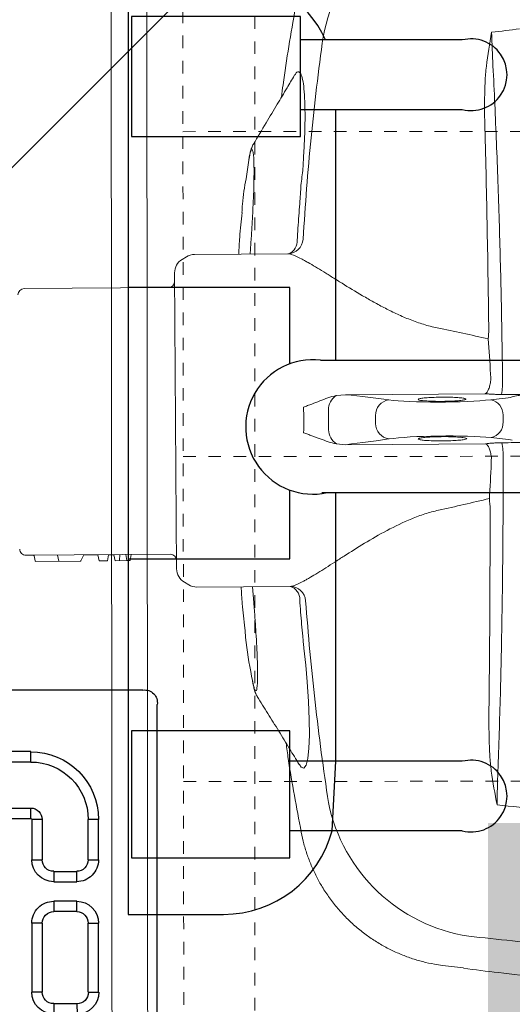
# Model space of a CAD drawing. Header units: inches. Extents: x 704 to 259546, y -107711 to 151004.
# Tile 87 of 208: x 127600.58 to 127604.49, y 20828.65 to 20836.47. Entities that reach past the tile are written whole.
import ezdxf
from ezdxf.enums import TextEntityAlignment as Align

# ---------------------------------------------------------------- set-up
doc = ezdxf.new("R2010")
doc.units = ezdxf.units.IN
doc.header["$MEASUREMENT"] = 0
doc.linetypes.add('11aa1PB-bd$0$11aa1PB-af$0$TRATTEGGIATA', pattern=[0.75, 0.5, -0.25])
doc.linetypes.add('HIDDEN2', pattern=[0.1875, 0.125, -0.0625])
for name, color, linetype, lineweight in [('EQUIP DIM', 8, 'Continuous', 0), ('EQUIPMENT', 3, 'Continuous', 25), ('FLOOR RAISE', 4, 'Continuous', 5), ('PP-Waste Pipe', 3, 'Continuous', 25), ('PP-WWP', 3, 'Continuous', 25)]:
    doc.layers.add(name, color=color, linetype=linetype, lineweight=lineweight)
doc.layers.add('FAINTEQUIP', color=7, linetype='Continuous', lineweight=0, true_color=0x4a4747)
doc.layers.add('PP BALL VALVE', color=7, linetype='Continuous')
doc.styles.add('Arial', font='GOTHIC.TTF')
doc.styles.get("Standard").update_dxf_attribs({"font": 'arial.ttf', "height": 6})

# ---------------------------------------------------------------- blocks, each defined once
blk = doc.blocks.new('SINK 510')
at = {"layer": 'EQUIPMENT', "color": 8, "lineweight": 13}
blk.add_lwpolyline([(168421.34, 32955.56), (167970.55, 32955.56, -0.414214), (167920.96, 33005.15), (167920.96, 33455.95, -0.414214), (167970.55, 33505.54), (168421.34, 33505.54, -0.414214), (168470.96, 33455.93), (168470.96, 33005.18, -0.414214)], format="xyb", close=True, dxfattribs=at)
at = {"layer": 'EQUIPMENT', "color": 8, "lineweight": 0}
blk.add_lwpolyline([(168421.34, 32965.48), (167970.55, 32965.48, -0.414214), (167930.88, 33005.15), (167930.88, 33455.95, -0.414214), (167970.55, 33495.62), (168421.34, 33495.62, -0.414214), (168461.03, 33455.93), (168461.03, 33005.18, -0.414214)], format="xyb", close=True, dxfattribs=at)
at = {"layer": 'EQUIPMENT', "color": 8, "linetype": 'HIDDEN2', "lineweight": 0}
blk.add_lwpolyline([(167940.88, 33485.62), (167940.88, 32975.48), (168451.03, 32975.48), (168451.03, 33485.62)], close=True, dxfattribs=at)
for points in [[(168090.38, 33485.62), (168090.38, 32975.48)], [(168180.54, 33485.62), (168180.54, 32975.48)], [(168270.7, 33485.62), (168270.7, 32975.48)]]:
    blk.add_lwpolyline(points, dxfattribs=at)
blk = doc.blocks.new('A$C1D4F2A26')
at = {"layer": 'EQUIPMENT', "color": 8, "xscale": 0.7272727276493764, "yscale": 0.7272727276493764, "zscale": 0.7272727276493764, "rotation": 90.05186528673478}
blk.add_blockref('SINK 510', (30684.29, -126955.44), dxfattribs=at)
at = {"layer": 'EQUIP DIM', "color": 8, "ltscale": 50, "style": 'Arial'}
blk.add_text('KN-31', height=75.583, rotation=0.0006, dxfattribs=at).set_placement((6416.86, -4776.17), align=Align.MIDDLE_CENTER)
at = {"layer": 'EQUIP DIM', "color": 8, "char_height": 45, "attachment_point": 1, "rotation": 89.8004}
for s, insert, width in [('\\pi28.439;{\\H1.2222x;\\C256;3 Bowl Sink for Dishwash \\P\\pi125.42;with overhead shelf \\P\\pi79.124;(1500WX700DX850H)}', (6119.03, -7436.2), 915.3032), ('\\pi18.48;{\\H1.2222x;\\C256;Dirty Dish Landing \\P\\pi-51.695;(1200WX700DX850H)}', (6083.17, -5667.82), 653.6647)]:
    blk.add_mtext(s, dxfattribs=dict(at, insert=insert, width=width))
blk = doc.blocks.new('GF')
at = {"layer": 'EQUIPMENT', "color": 8, "xscale": 0.03937002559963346, "yscale": 0.03937002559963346, "zscale": 0.03937002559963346}
blk.add_blockref('A$C1D4F2A26', (127356.9784, 21016.6351), dxfattribs=at)
blk = doc.blocks.new('PP-GRATING')
at = {"linetype": 'Continuous'}
for p, q in [((-53.14, -49.44), (-53.14, 49.44)), ((-40.98, -27.28), (-40.98, -19.32)), ((-38.93, -27.28), (-38.93, -19.32)), ((-29.84, -19.32), (-29.84, -27.28)), ((-27.79, -19.32), (-27.79, -27.28)), ((-38.93, -27.28), (-40.98, -27.28)), ((-27.79, -27.28), (-29.84, -27.28)), ((-27.56, -27.51), (-19.61, -27.51)), ((-27.56, -29.55), (-27.56, -27.51)), ((-19.61, -27.51), (-19.61, -29.55)), ((-7.1, -27.51), (6.54, -27.51)), ((-7.1, -29.55), (-7.1, -27.51)), ((6.54, -29.55), (6.54, -27.51)), ((-27.56, -29.55), (-19.61, -29.55)), ((-7.1, -29.55), (6.54, -29.55)), ((-17.33, -31.83), (-17.33, -36.37)), ((-17.33, -31.83), (-15.29, -31.83)), ((-15.29, -31.83), (-15.29, -36.37)), ((-11.42, -36.37), (-11.42, -31.83)), ((-11.42, -31.83), (-9.38, -31.83)), ((-9.38, -36.37), (-9.38, -31.83)), ((8.81, -31.83), (8.81, -36.37)), ((8.81, -31.83), (10.85, -31.83)), ((-15.29, -36.37), (-17.33, -36.37)), ((-9.38, -36.37), (-11.42, -36.37)), ((8.83, -36.42), (10.88, -36.43)), ((-27.56, -40.69), (-27.56, -38.65)), ((-19.61, -38.65), (-27.56, -38.65)), ((-19.61, -38.65), (-19.61, -40.69)), ((6.54, -38.65), (-7.1, -38.65)), ((-7.1, -38.65), (-7.1, -40.69)), ((6.55, -38.68), (6.54, -40.73)), ((-19.61, -40.69), (-27.56, -40.69)), ((6.54, -40.69), (-7.1, -40.69)), ((49.16, -52.29), (-50.3, -52.29))]:
    blk.add_line(p, q, dxfattribs=at)
for centre, radius, start, end in [((-27.56, -27.28), 13.41, 180, 270), ((-27.56, -27.28), 11.37, 180, 270), ((-27.56, -27.28), 2.27, 180, 270), ((-27.56, -27.28), 0.227, 180, 270), ((-19.61, -31.83), 4.32, 360, 90), ((-7.1, -31.83), 4.32, 90, 180), ((6.54, -31.83), 4.32, 360, 90), ((-19.61, -31.83), 2.27, 360, 90), ((-7.1, -31.83), 2.27, 90, 180), ((6.54, -31.83), 2.27, 360, 90), ((-19.61, -36.37), 4.32, 270, 0), ((-19.61, -36.37), 2.27, 270, 0), ((-7.1, -36.37), 4.32, 180, 270), ((-7.1, -36.37), 2.27, 180, 270), ((6.56, -36.41), 4.32, 269.679, 359.679), ((6.56, -36.41), 2.27, 269.679, 359.679), ((-50.67, -49.82), 2.49, 171.2591, 278.7567)]:
    blk.add_arc(centre, radius, start, end, dxfattribs=at)
blk = doc.blocks.new('GREASE TRAP')
at = {"linetype": 'Continuous', "lineweight": 0}
for p, q in [((166.35, -348.58), (164.86, -348.59)), ((160.06, -352.57), (160.28, -383.74)), ((171.43, -383.66), (171.21, -352.49)), ((287.6, -362.13), (288.18, -357.43)), ((287.58, -362.13), (287.59, -362.13)), ((166.68, -377.03), (164.93, -377.04)), ((160.28, -383.74), (160.48, -385.85)), ((171.26, -385.78), (171.43, -383.66)), ((257.83, -393.58), (257.82, -393.57)), ((128.84, -396.63), (128.99, -417.46)), ((203.19, -416.93), (203.04, -396.13)), ((206.68, -404.22), (203.1, -404.5)), ((107.95, -405.36), (112.09, -405.95)), ((128.9, -405.02), (125.32, -404.79)), ((223.06, -404.7), (224.06, -404.54)), ((129.5, -419.25), (130.09, -420.22)), ((202.13, -419.71), (202.7, -418.74)), ((133.1, -421.9), (199.14, -421.43)), ((136.38, -423.27), (136.61, -455.47)), ((196.11, -455.05), (195.88, -422.85)), ((195.94, -431.59), (197.29, -431.82)), ((195.95, -432.78), (197.29, -432.53)), ((197.29, -432.53), (197.29, -431.82)), ((197.31, -435.19), (197.29, -432.53)), ((195.96, -434.1), (197.3, -434.22)), ((195.97, -435.44), (197.31, -435.19)), ((195.98, -436.61), (195.97, -435.44)), ((195.98, -436.61), (197.32, -436.83)), ((197.34, -438.75), (197.32, -436.83)), ((195.99, -439), (197.34, -438.75)), ((196.02, -442.09), (195.99, -439)), ((197.32, -442.8), (196.12, -442.24)), ((197.49, -452.86), (197.42, -442.96)), ((197.45, -447.76), (196.06, -448.01)), ((197.27, -447.79), (197.26, -447.79)), ((196.11, -455.05), (196.09, -453.41)), ((197.34, -453.03), (196.22, -453.24))]:
    blk.add_line(p, q, dxfattribs=at)
at = {"linetype": 'Continuous', "lineweight": 0, "flags": 128}
for points in [[(242.78, -394.05), (243.37, -393.66), (243.58, -393.05), (242.91, -392.55), (241.42, -392.18), (239.15, -391.93), (236.23, -391.82), (232.72, -391.85), (228.73, -392.01), (224.37, -392.3), (220.65, -392.63), (216.85, -393.04), (216.85, -393.04), (216.85, -393.04)], [(197.35, -453.03), (197.35, -453.03), (197.34, -453.03)]]:
    blk.add_lwpolyline(points, dxfattribs=at)
at = {"linetype": 'Continuous', "lineweight": 0}
for centre, radius, start, end in [((157.55, -361.69), 13.01, 78.2053, 93.1798), ((164.73, -351.99), 3.4, 87.8004, 168.838), ((166.53, -351.98), 3.4, 11.9678, 93.0053), ((173.84, -361.6), 13.03, 87.6299, 102.5837), ((87.46, -351.66), 37.74, 189.4624, 259.3316), ((243.79, -350.57), 37.74, 281.4746, 351.3429), ((164.84, -373.59), 3.45, 188.32, 271.5559), ((166.72, -373.58), 3.45, 269.2499, 352.4858), ((163.67, -383.76), 3.81, 213.2876, 270.0087), ((168.04, -383.73), 3.81, 270.7971, 327.5182), ((125.38, -396.68), 3.47, 0.872, 86.3503), ((206.51, -396.11), 3.47, 94.4511, 180.3933), ((125.98, -397.67), 3.14, 25.0791, 93.6033), ((205.86, -396.88), 2.92, 85.8862, 165.0737), ((199.69, -416.96), 3.5, 329.4391, 0.4029), ((132.49, -417.43), 3.5, 180.4029, 211.3666), ((133.08, -418.4), 3.5, 211.3666, 270.4029), ((197.28, -422.84), 1.4, 90.4029, 180.4029), ((199.11, -417.93), 3.5, 270.4029, 329.4391), ((134.98, -423.28), 1.4, 0.4029, 90.4029), ((196.19, -442.08), 0.175, 179.5165, 246.1057), ((197.25, -442.96), 0.175, 0.0864, 64.4691), ((196.27, -453.41), 0.175, 100.4029, 181.3223), ((197.32, -452.86), 0.175, 280.4029, 359.6001), ((138.01, -455.46), 1.4, 180.4029, 270.4029), ((194.71, -455.06), 1.4, 270.4029, 0.4029)]:
    blk.add_arc(centre, radius, start, end, dxfattribs=at)
for centre, major_axis, ratio, start_param, end_param in [((160.56, -356.6), (-0.07, 10.5), 0.087489, 5.55292, 5.975743), ((170.77, -356.53), (-0.07, 10.5), 0.087489, 0.30744, 0.730265), ((165.5, -287.2), (-0.58, 82.6), 0.087489, 2.411328, 2.459054), ((164.85, -287.2), (-0.58, 82.6), 0.087489, 3.824132, 3.871858), ((165.66, -356.52), (-37.1, -0.26), 0.145844, 4.984033, 5.21302), ((160.7, -362.2), (-0.1, 14), 0.087489, 3.696821, 5.600646), ((170.71, -362.13), (-0.1, 14), 0.087489, 0.682539, 2.586364), ((165.66, -356.52), (-37.1, -0.26), 0.145844, 4.211758, 4.440687), ((170.12, -515.87), (-1.17, 166.9), 0.087489, 0.555229, 0.6567), ((163.44, -515.91), (-1.17, 166.9), 0.087489, 5.626486, 5.727956)]:
    blk.add_ellipse(centre, major_axis=major_axis, ratio=ratio, start_param=start_param, end_param=end_param, dxfattribs=at)
for points, knots in [([(288.24, -357.44), (288.58, -354.84), (289.3, -349.22), (290.19, -341), (290.97, -333.1), (291.6, -326.05), (292.21, -318.86), (292.78, -311.52), (293.32, -304.08), (293.85, -296.46), (294.35, -288.68), (294.82, -280.77), (295.22, -273.68), (295.56, -267.45), (295.85, -262.06), (296.13, -256.66), (296.42, -251.07), (296.67, -246.37), (296.88, -242.58), (297.05, -239.43), (297.24, -236.11), (297.42, -233.04), (297.57, -230.49), (297.68, -228.36), (297.76, -226.45), (297.83, -224.56), (297.84, -223.49), (297.78, -218.98)], [0, 0, 0, 0, 0.063316, 0.137046, 0.187379, 0.237747, 0.288072, 0.337874, 0.387718, 0.437523, 0.488782, 0.540075, 0.591317, 0.625909, 0.660493, 0.695746, 0.730982, 0.771161, 0.791716, 0.812265, 0.841912, 0.872106, 0.896195, 0.920292, 0.944907, 0.969526, 1, 1, 1, 1]), ([(287.26, -277.89), (286.61, -291.01), (285.78, -304.1), (284.24, -323.69), (283.68, -330.21), (282.46, -343.24), (281.81, -349.75), (281.11, -356.25)], [0, 0, 0, 0, 0.5, 0.5, 0.75, 0.75, 1, 1, 1, 1]), ([(160.76, -346.59), (160.66, -346.24), (160.57, -345.78), (160.43, -344.95), (160.38, -344.64), (160.3, -343.98), (160.25, -343.63), (160.21, -343.25)], [0, 0, 0, 0, 0.5, 0.5, 0.75, 0.75, 1, 1, 1, 1]), ([(86.92, -350.84), (92.6, -350.55), (98.32, -350.29), (109.83, -349.83), (115.64, -349.62), (127.32, -349.27), (133.21, -349.12), (145, -348.87), (150.91, -348.77), (156.83, -348.7)], [0, 0, 0, 0, 0.25, 0.25, 0.5, 0.5, 0.75, 0.75, 1, 1, 1, 1]), ([(160.21, -348.96), (160.21, -349.32), (160.21, -349.67), (160.2, -350.35), (160.19, -350.68), (160.16, -351.3), (160.14, -351.59), (160.1, -352.12), (160.08, -352.36), (160.06, -352.57)], [0, 0, 0, 0, 0.25, 0.25, 0.5, 0.5, 0.75, 0.75, 1, 1, 1, 1]), ([(171.21, -352.49), (171.18, -352.28), (171.16, -352.04), (171.11, -351.51), (171.09, -351.22), (171.06, -350.61), (171.04, -350.27), (171.02, -349.59), (171.01, -349.24), (171, -348.88)], [0, 0, 0, 0, 0.25, 0.25, 0.5, 0.5, 0.75, 0.75, 1, 1, 1, 1]), ([(174.38, -348.58), (180.3, -348.56), (186.21, -348.58), (197.99, -348.66), (203.87, -348.73), (215.57, -348.92), (221.38, -349.04), (232.91, -349.35), (238.63, -349.52), (244.31, -349.73)], [0, 0, 0, 0, 0.25, 0.25, 0.5, 0.5, 0.75, 0.75, 1, 1, 1, 1]), ([(157.34, -351.37), (157.72, -351.42), (158.06, -351.49), (158.7, -351.67), (158.98, -351.77), (159.46, -351.99), (159.65, -352.1), (159.86, -352.28), (159.92, -352.34), (159.99, -352.42), (160.01, -352.45), (160.04, -352.51), (160.05, -352.54), (160.06, -352.57)], [0, 0, 0, 0, 0.25, 0.25, 0.5, 0.5, 0.75, 0.75, 0.875, 0.875, 0.9375, 0.9375, 1, 1, 1, 1]), ([(173.91, -351.25), (173.54, -351.3), (173.19, -351.38), (172.56, -351.57), (172.28, -351.67), (171.8, -351.9), (171.61, -352.02), (171.4, -352.2), (171.34, -352.26), (171.28, -352.35), (171.26, -352.37), (171.23, -352.43), (171.22, -352.46), (171.21, -352.49)], [0, 0, 0, 0, 0.25, 0.25, 0.5, 0.5, 0.75, 0.75, 0.875, 0.875, 0.9375, 0.9375, 1, 1, 1, 1]), ([(185.06, -351.5), (184.78, -351.53), (184.49, -351.55), (183.95, -351.61), (183.69, -351.63), (183.44, -351.65)], [0, 0, 0, 0, 0.5, 0.5, 1, 1, 1, 1]), ([(230.42, -351.73), (222.9, -351.64), (215.35, -351.57), (200.22, -351.5), (192.65, -351.48), (185.06, -351.5)], [0, 0, 0, 0, 0.5, 0.5, 1, 1, 1, 1]), ([(244.24, -351.22), (243.67, -351.29), (243.09, -351.35), (241.95, -351.46), (241.37, -351.5), (239.65, -351.61), (238.5, -351.66), (235.04, -351.75), (232.73, -351.75), (230.42, -351.73)], [0, 0, 0, 0, 0.125, 0.125, 0.25, 0.25, 0.5, 0.5, 1, 1, 1, 1]), ([(100.82, -352.64), (98.51, -352.7), (96.21, -352.73), (92.75, -352.68), (91.6, -352.65), (89.88, -352.57), (89.3, -352.53), (88.15, -352.44), (87.58, -352.39), (87.01, -352.32)], [0, 0, 0, 0, 0.5, 0.5, 0.75, 0.75, 0.875, 0.875, 1, 1, 1, 1]), ([(146.19, -351.77), (138.61, -351.86), (131.02, -351.98), (115.89, -352.27), (108.35, -352.44), (100.82, -352.64)], [0, 0, 0, 0, 0.5, 0.5, 1, 1, 1, 1]), ([(147.82, -351.9), (147.57, -351.88), (147.3, -351.86), (146.76, -351.82), (146.48, -351.79), (146.19, -351.77)], [0, 0, 0, 0, 0.5, 0.5, 1, 1, 1, 1]), ([(161.23, -367.4), (161.18, -367.21), (161.07, -366.82), (160.95, -365.58), (160.86, -364), (160.82, -362.42), (160.83, -360.86), (160.87, -359.35), (160.97, -358.02), (161.06, -357.25), (161.12, -357.14), (161.12, -357.13)], [0, 0, 0, 0, 0.12873, 0.257, 0.385042, 0.513035, 0.593354, 0.721934, 0.850956, 0.980313, 1, 1, 1, 1]), ([(161.12, -357.13), (161.17, -357.01), (161.26, -356.74), (161.41, -357.06), (161.56, -357.92), (161.68, -359.27), (161.74, -360.77), (161.76, -361.78), (161.76, -362.19)], [0, 0, 0, 0, 0.154069, 0.335329, 0.515993, 0.696154, 0.875965, 1, 1, 1, 1]), ([(170.06, -367.38), (170.04, -367.35), (169.96, -367.23), (169.84, -366.39), (169.72, -365.02), (169.66, -363.5), (169.63, -361.91), (169.64, -360.31), (169.71, -358.71), (169.82, -357.47), (169.91, -357.09), (169.96, -356.91)], [0, 0, 0, 0, 0.060949, 0.185979, 0.310678, 0.434944, 0.512562, 0.636279, 0.760031, 0.884002, 1, 1, 1, 1]), ([(169.96, -356.91), (169.96, -356.89), (170.01, -356.63), (170.13, -356.69), (170.29, -357.16), (170.43, -358.25), (170.53, -359.77), (170.57, -361.15), (170.58, -361.94), (170.58, -362.13)], [0, 0, 0, 0, 0.012552, 0.198689, 0.385047, 0.571255, 0.757017, 0.942123, 1, 1, 1, 1]), ([(161.76, -362.19), (161.76, -362.38), (161.77, -363.16), (161.75, -363.94), (161.72, -364.76), (161.71, -365), (161.69, -365.24)], [0, 0, 0, 0, 0.170805, 0.715603, 0.716948, 1, 1, 1, 1]), ([(170.58, -362.13), (170.58, -362.55), (170.59, -363.57), (170.54, -365.1), (170.44, -366.47), (170.3, -367.33), (170.17, -367.66), (170.09, -367.45), (170.06, -367.38)], [0, 0, 0, 0, 0.132098, 0.323568, 0.515413, 0.707812, 0.900839, 1, 1, 1, 1]), ([(257.84, -393.65), (257.86, -393.64), (258.76, -393.5), (260.52, -393.05), (263.1, -392.27), (265.62, -391.29), (268.06, -390.12), (270.5, -388.73), (272.88, -387.12), (275.19, -385.27), (277.32, -383.28), (279.26, -381.15), (281, -378.9), (282.56, -376.56), (283.92, -374.13), (285.08, -371.64), (286.04, -369.1), (286.8, -366.53), (287.33, -364.2), (287.53, -362.73), (287.61, -362.13)], [0, 0, 0, 0, 0.001134, 0.05921, 0.117416, 0.175724, 0.234114, 0.292568, 0.357035, 0.420781, 0.483687, 0.545808, 0.607185, 0.667848, 0.727816, 0.787098, 0.845698, 0.903609, 0.960817, 1, 1, 1, 1]), ([(145.37, -363.26), (145.15, -364.32), (144.89, -365.35), (144.26, -367.37), (143.91, -368.37), (143.15, -370.3), (142.75, -371.24), (141.9, -373.08), (141.45, -373.98), (140.55, -375.74), (140.08, -376.6), (139.38, -377.87), (139.14, -378.29), (138.67, -379.12), (138.43, -379.53), (137.25, -381.54), (136.32, -383.07), (134.97, -385.24), (134.53, -385.95), (133.89, -386.98), (133.68, -387.32), (133.27, -387.98), (133.07, -388.3), (132.09, -389.89), (131.38, -391.05), (130.63, -392.37), (130.49, -392.62), (130.22, -393.12), (130.09, -393.35), (129.74, -394.04), (129.53, -394.46), (129.03, -395.6), (128.85, -396.2), (128.84, -396.63)], [0, 0, 0, 0, 0.0625, 0.0625, 0.125, 0.125, 0.1875, 0.1875, 0.25, 0.25, 0.3125, 0.3125, 0.34375, 0.34375, 0.375, 0.375, 0.5, 0.5, 0.5625, 0.5625, 0.59375, 0.59375, 0.625, 0.625, 0.75, 0.75, 0.78125, 0.78125, 0.8125, 0.8125, 0.875, 0.875, 1, 1, 1, 1]), ([(203.04, -396.13), (203.03, -395.68), (202.84, -395.08), (202.32, -393.94), (202.11, -393.52), (201.74, -392.83), (201.6, -392.59), (201.33, -392.1), (201.18, -391.85), (200.41, -390.54), (199.69, -389.39), (198.48, -387.5), (198.06, -386.84), (197.19, -385.47), (196.73, -384.77), (195.36, -382.61), (194.4, -381.1), (192.48, -377.92), (191.51, -376.25), (189.63, -372.72), (188.74, -370.89), (187.57, -368.03), (187.21, -367.06), (186.56, -365.06), (186.28, -364.03), (186.05, -362.98)], [0, 0, 0, 0, 0.125, 0.125, 0.1875, 0.1875, 0.21875, 0.21875, 0.25, 0.25, 0.375, 0.375, 0.4375, 0.4375, 0.5, 0.5, 0.625, 0.625, 0.75, 0.75, 0.875, 0.875, 0.9375, 0.9375, 1, 1, 1, 1]), ([(161.69, -365.24), (161.68, -365.48), (161.64, -366.24), (161.54, -367.07), (161.39, -367.63), (161.28, -367.47), (161.23, -367.4)], [0, 0, 0, 0, 0.138476, 0.425595, 0.712972, 1, 1, 1, 1]), ([(160.48, -385.85), (160.61, -386.47), (160.79, -387.08), (161.2, -388.28), (161.43, -388.88), (161.89, -390.08), (162.13, -390.68), (162.48, -391.59), (162.6, -391.9), (162.84, -392.51), (162.96, -392.83), (163.09, -393.13)], [0, 0, 0, 0, 0.25, 0.25, 0.5, 0.5, 0.75, 0.75, 0.875, 0.875, 1, 1, 1, 1]), ([(171.26, -385.78), (171.14, -386.4), (170.96, -387.01), (170.57, -388.21), (170.35, -388.81), (169.91, -390.02), (169.68, -390.63), (169.34, -391.55), (169.22, -391.85), (168.99, -392.47), (168.87, -392.78), (168.75, -393.09)], [0, 0, 0, 0, 0.25, 0.25, 0.5, 0.5, 0.75, 0.75, 0.875, 0.875, 1, 1, 1, 1]), ([(125.6, -393.22), (121.82, -392.97), (114.26, -392.47), (102.95, -391.45), (91.68, -390.24), (84.21, -389.25), (80.47, -388.75)], [0, 0, 0, 0, 0.249615, 0.499229, 0.749614, 1, 1, 1, 1]), ([(251.3, -387.55), (247.58, -388.1), (240.15, -389.19), (228.9, -390.56), (217.6, -391.74), (210.03, -392.35), (206.24, -392.65)], [0, 0, 0, 0, 0.249615, 0.499229, 0.749615, 1, 1, 1, 1]), ([(115, -393.76), (115, -393.76), (113.74, -393.77), (111.18, -393.32), (107.18, -393.11), (103.06, -392.86), (99.06, -392.77), (95.51, -392.79), (92.57, -392.94), (90.29, -393.22), (88.78, -393.61), (88.14, -394.12), (88.23, -394.63), (88.86, -395), (89.08, -395.13)], [0, 0, 0, 0, 0.000001, 0.07749, 0.156459, 0.25141, 0.349211, 0.444694, 0.543101, 0.640433, 0.740837, 0.840407, 0.943195, 1, 1, 1, 1]), ([(216.85, -393.04), (216.62, -393.06), (216.4, -393.09), (215.95, -393.13), (215.28, -393.19), (213.71, -393.34), (212.36, -393.46), (209.67, -393.69), (207.87, -393.84), (206.07, -393.97)], [0, 0, 0, 0, 0.0625, 0.0625, 0.125, 0.25, 0.5, 0.5, 1, 1, 1, 1]), ([(216.85, -393.04), (216.85, -393.04), (216.85, -393.04), (216.85, -393.04), (216.85, -393.04), (216.85, -393.04), (216.85, -393.04)], [0.00000000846, 0.00000000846, 0.00000000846, 0.00000000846, 0.000000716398, 0.000000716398, 0.000000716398, 0.000001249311, 0.000001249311, 0.000001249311, 0.000001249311]), ([(216.85, -393.04), (216.85, -393.04), (216.85, -393.04), (216.85, -393.04), (216.85, -393.04), (216.85, -393.04)], [0, 0, 0, 0, 0.051824, 0.658198, 1, 1, 1, 1]), ([(74.01, -394.91), (79.7, -395.93), (86.31, -397.11), (92.97, -397.92), (93.89, -398.04)], [0, 0, 0, 0, 0.861575, 1, 1, 1, 1]), ([(89.09, -395.18), (90, -395.72), (92.12, -396.98), (95.65, -399.08), (99.83, -401.57), (102.8, -403.35), (104.37, -404.3)], [0, 0, 0, 0, 0.1790671, 0.418189, 0.6906263, 1, 1, 1, 1]), ([(115, -393.76), (115, -393.76), (115, -393.76), (115, -393.76), (115, -393.76), (115, -393.76), (115, -393.76)], [0, 0, 0, 0, 0.000000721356, 0.000000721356, 0.000000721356, 0.000001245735, 0.000001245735, 0.000001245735, 0.000001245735]), ([(115, -393.76), (115, -393.76), (115, -393.76), (115, -393.76), (115, -393.76), (115, -393.76)], [0, 0, 0, 0, 0.341802, 0.948176, 1, 1, 1, 1]), ([(125.79, -394.54), (123.99, -394.43), (122.19, -394.3), (119.49, -394.11), (118.14, -394.01), (116.57, -393.89), (115.9, -393.83), (115.45, -393.8), (115.22, -393.78), (115, -393.76)], [0, 0, 0, 0, 0.5, 0.5, 0.75, 0.875, 0.9375, 0.9375, 1, 1, 1, 1]), ([(227.62, -403.45), (228.88, -402.64), (231.43, -401.05), (235.33, -398.65), (239.13, -396.32), (241.62, -394.81), (242.79, -394.09)], [0, 0, 0, 0, 0.253353, 0.510138, 0.769176, 1, 1, 1, 1]), ([(238, -397.01), (239.16, -396.86), (245.81, -395.95), (252.4, -394.67), (257.83, -393.61)], [0, 0, 0, 0, 0.174606, 1, 1, 1, 1]), ([(125.32, -404.79), (124.19, -404.72), (121.9, -404.56), (118.63, -404.39), (115.56, -404.26), (112.8, -404.18), (110.36, -404.16), (108.36, -404.18), (106.85, -404.26), (105.9, -404.4), (105.52, -404.58), (105.73, -404.8), (106.49, -405.06), (107.46, -405.26), (107.95, -405.36)], [0, 0, 0, 0, 0.082182, 0.166764, 0.247017, 0.329479, 0.412022, 0.496967, 0.579727, 0.664898, 0.747476, 0.832441, 0.915021, 1, 1, 1, 1]), ([(224.06, -404.54), (224.53, -404.44), (225.49, -404.23), (226.25, -403.96), (226.47, -403.73), (226.12, -403.56), (225.18, -403.44), (223.71, -403.37), (221.72, -403.37), (219.3, -403.43), (216.5, -403.55), (213.41, -403.72), (210.1, -403.94), (207.82, -404.13), (206.68, -404.22)], [0, 0, 0, 0, 0.082617, 0.165235, 0.248974, 0.332713, 0.416293, 0.499873, 0.583402, 0.66693, 0.750192, 0.833453, 0.916727, 1, 1, 1, 1]), ([(224.28, -404.49), (224.46, -404.47), (224.97, -404.37), (225.79, -404.17), (226.55, -403.94), (227.14, -403.71), (227.48, -403.52), (227.62, -403.45)], [0, 0, 0, 0, 0.100787, 0.407598, 0.731303, 0.895894, 1, 1, 1, 1]), ([(104.37, -404.3), (104.49, -404.38), (104.79, -404.54), (105.22, -404.71), (105.83, -404.91), (106.6, -405.11), (107.34, -405.25), (107.74, -405.31)], [0, 0, 0, 0, 0.095307, 0.229075, 0.409095, 0.722588, 1, 1, 1, 1]), ([(112.09, -405.95), (113.94, -406.27), (116.4, -406.7), (119, -406.83), (119.65, -406.85)], [0, 0, 0, 0, 0.753677, 1, 1, 1, 1]), ([(203.12, -407.04), (204.38, -406.97), (207.47, -406.78), (210.55, -406.41), (212.38, -406.19)], [0, 0, 0, 0, 0.406128, 1, 1, 1, 1]), ([(212.38, -406.2), (213.07, -406.15), (216.76, -405.92), (220.24, -405.24), (223.06, -404.7)], [0, 0, 0, 0, 0.187713, 1, 1, 1, 1]), ([(119.65, -406.84), (121.48, -407.03), (124.56, -407.36), (127.66, -407.51), (128.92, -407.56)], [0, 0, 0, 0, 0.593547, 1, 1, 1, 1])]:
    blk.add_open_spline(points, degree=3, knots=knots, dxfattribs=at)
for points in [[(252.9, -340.05), (252.48, -343.34), (252.12, -346.63), (251.8, -349.92)], [(79.42, -351.13), (79.17, -349.05), (78.9, -346.97), (78.63, -344.89)], [(160.21, -343.25), (160.21, -345.15), (160.21, -347.06), (160.21, -348.96)], [(171, -348.88), (170.98, -346.98), (170.95, -345.08), (170.93, -343.18)], [(79.42, -351.13), (81.95, -351.06), (84.45, -350.96), (86.92, -350.84)], [(87.01, -352.32), (84.46, -352.01), (81.94, -351.59), (79.42, -351.13)], [(156.75, -351.32), (156.39, -351.34), (156.03, -351.36), (155.67, -351.38)], [(157.34, -351.37), (157.15, -351.32), (156.95, -351.31), (156.75, -351.32)], [(174.5, -351.19), (174.3, -351.18), (174.1, -351.2), (173.91, -351.25)], [(175.58, -351.24), (175.22, -351.23), (174.86, -351.21), (174.5, -351.19)], [(251.8, -349.92), (249.3, -350.42), (246.78, -350.87), (244.24, -351.22)], [(244.31, -349.73), (246.77, -349.82), (249.27, -349.88), (251.8, -349.92)], [(147.82, -351.9), (146.96, -355.68), (146.14, -359.47), (145.37, -363.26)], [(186.05, -362.98), (185.22, -359.19), (184.35, -355.42), (183.44, -351.65)], [(163.67, -387.57), (164.4, -387.55), (165.88, -387.49), (167.36, -387.53), (168.09, -387.54)], [(168.75, -393.09), (167.81, -393.05), (165.92, -392.96), (164.03, -393.08), (163.09, -393.13)]]:
    blk.add_open_spline(points, degree=3, dxfattribs=at)
at = {"layer": 'EQUIPMENT'}
for p, q in [((257.58, -357.69), (257.58, -396.15)), ((257.58, -357.69), (257.58, -396.15)), ((257.58, -386.76), (242.08, -385.94)), ((257.58, -386.76), (242.08, -385.94))]:
    blk.add_line(p, q, dxfattribs=at)
for points in [[(182.14, -229.62), (182.14, -389.01)], [(182.14, -229.62), (182.14, -389.01)], [(182.14, -229.62), (182.14, -389.01)], [(182.14, -229.62), (182.14, -389.01)], [(182.14, -229.62), (182.14, -389.01)], [(182.14, -229.62), (182.14, -389.01)], [(182.14, -229.62), (182.14, -389.01)], [(182.14, -229.62), (182.14, -389.01)], [(152.57, -389.36), (152.57, -231.11)], [(152.57, -389.36), (152.57, -231.11)], [(152.57, -389.36), (152.57, -231.11)], [(152.57, -389.36), (152.57, -231.11)], [(152.57, -389.36), (152.57, -231.11)], [(152.57, -389.36), (152.57, -231.11)], [(152.57, -389.36), (152.57, -231.11)], [(152.57, -389.36), (152.57, -231.11)], [(81.13, -357.69), (81.13, -393.79)], [(81.13, -357.69), (81.13, -393.79)], [(81.13, -357.69), (81.13, -393.79)], [(81.13, -357.69), (81.13, -393.79)], [(81.13, -357.69), (81.13, -393.79)], [(81.13, -357.69), (81.13, -393.79)], [(81.13, -357.69), (81.13, -393.79)], [(81.13, -357.69), (81.13, -393.79)], [(96.63, -393.79), (96.63, -357.69)], [(96.63, -393.79), (96.63, -357.69)], [(96.63, -393.79), (96.63, -357.69)], [(96.63, -393.79), (96.63, -357.69)], [(96.63, -393.79), (96.63, -357.69)], [(96.63, -393.79), (96.63, -357.69)], [(96.63, -393.79), (96.63, -357.69)], [(96.63, -393.79), (96.63, -357.69)], [(242.08, -357.69), (242.08, -396.15)], [(242.08, -357.69), (242.08, -396.15)], [(242.08, -357.69), (242.08, -396.15)], [(242.08, -357.69), (242.08, -396.15)], [(242.08, -357.69), (242.08, -396.15)], [(242.08, -357.69), (242.08, -396.15)], [(242.08, -357.69), (242.08, -396.15)], [(242.08, -357.69), (242.08, -396.15)], [(152.57, -385.94), (96.63, -385.94)], [(152.57, -385.94), (96.63, -385.94)], [(152.57, -385.94), (96.63, -385.94)], [(152.57, -385.94), (96.63, -385.94)], [(152.57, -385.94), (96.63, -385.94)], [(152.57, -385.94), (96.63, -385.94)], [(152.57, -385.94), (96.63, -385.94)], [(152.57, -385.94), (96.63, -385.94)], [(242.08, -385.94), (182.14, -385.94)], [(242.08, -385.94), (182.14, -385.94)], [(242.08, -385.94), (182.14, -385.94)], [(242.08, -385.94), (182.14, -385.94)], [(242.08, -385.94), (182.14, -385.94)], [(242.08, -385.94), (182.14, -385.94)], [(242.08, -385.94), (182.14, -385.94)], [(242.08, -385.94), (182.14, -385.94)], [(153.38, -396.15), (136.33, -396.15), (136.33, -432.28), (196.93, -432.28), (196.93, -396.15), (181.57, -396.15)], [(153.38, -396.15), (136.33, -396.15), (136.33, -432.28), (196.93, -432.28), (196.93, -396.15), (181.57, -396.15)], [(153.38, -396.15), (136.33, -396.15), (136.33, -432.28), (196.93, -432.28), (196.93, -396.15), (181.57, -396.15)], [(153.38, -396.15), (136.33, -396.15), (136.33, -432.28), (196.93, -432.28), (196.93, -396.15), (181.57, -396.15)], [(153.38, -396.15), (136.33, -396.15), (136.33, -432.28), (196.93, -432.28), (196.93, -396.15), (181.57, -396.15)], [(153.38, -396.15), (136.33, -396.15), (136.33, -432.28), (196.93, -432.28), (196.93, -396.15), (181.57, -396.15)], [(153.38, -396.15), (136.33, -396.15), (136.33, -432.28), (196.93, -432.28), (196.93, -396.15), (181.57, -396.15)], [(153.38, -396.15), (136.33, -396.15), (136.33, -432.28), (196.93, -432.28), (196.93, -396.15), (181.57, -396.15)]]:
    blk.add_lwpolyline(points, dxfattribs=at)
blk.add_lwpolyline([(81.13, -388.18, 0.294125), (66.47, -410.94), (66.47, -432.28), (276.22, -432.28), (276.22, -410.94, 0.340822), (257.58, -386.76)], format="xyb", dxfattribs=at)
blk.add_lwpolyline([(81.13, -388.18, 0.294125), (66.47, -410.94), (66.47, -432.28), (276.22, -432.28), (276.22, -410.94, 0.340822), (257.58, -386.76)], format="xyb", dxfattribs=at)
blk.add_lwpolyline([(81.13, -388.18, 0.294125), (66.47, -410.94), (66.47, -432.28), (276.22, -432.28), (276.22, -410.94, 0.340822), (257.58, -386.76)], format="xyb", dxfattribs=at)
blk.add_lwpolyline([(81.13, -388.18, 0.294125), (66.47, -410.94), (66.47, -432.28), (276.22, -432.28), (276.22, -410.94, 0.340822), (257.58, -386.76)], format="xyb", dxfattribs=at)
blk.add_lwpolyline([(81.13, -388.18, 0.294125), (66.47, -410.94), (66.47, -432.28), (276.22, -432.28), (276.22, -410.94, 0.340822), (257.58, -386.76)], format="xyb", dxfattribs=at)
blk.add_lwpolyline([(81.13, -388.18, 0.294125), (66.47, -410.94), (66.47, -432.28), (276.22, -432.28), (276.22, -410.94, 0.340822), (257.58, -386.76)], format="xyb", dxfattribs=at)
blk.add_lwpolyline([(81.13, -388.18, 0.294125), (66.47, -410.94), (66.47, -432.28), (276.22, -432.28), (276.22, -410.94, 0.340822), (257.58, -386.76)], format="xyb", dxfattribs=at)
blk.add_lwpolyline([(81.13, -388.18, 0.294125), (66.47, -410.94), (66.47, -432.28), (276.22, -432.28), (276.22, -410.94, 0.340822), (257.58, -386.76)], format="xyb", dxfattribs=at)
for points in [[(102.68, -393.79), (75.92, -393.79), (75.92, -431.5), (102.68, -431.5)], [(102.68, -393.79), (75.92, -393.79), (75.92, -431.5), (102.68, -431.5)], [(102.68, -393.79), (75.92, -393.79), (75.92, -431.5), (102.68, -431.5)], [(102.68, -393.79), (75.92, -393.79), (75.92, -431.5), (102.68, -431.5)], [(102.68, -393.79), (75.92, -393.79), (75.92, -431.5), (102.68, -431.5)], [(102.68, -393.79), (75.92, -393.79), (75.92, -431.5), (102.68, -431.5)], [(102.68, -393.79), (75.92, -393.79), (75.92, -431.5), (102.68, -431.5)], [(102.68, -393.79), (75.92, -393.79), (75.92, -431.5), (102.68, -431.5)], [(263.63, -396.15), (235.3, -396.15), (235.3, -431.5), (263.63, -431.5)], [(263.63, -396.15), (235.3, -396.15), (235.3, -431.5), (263.63, -431.5)], [(263.63, -396.15), (235.3, -396.15), (235.3, -431.5), (263.63, -431.5)], [(263.63, -396.15), (235.3, -396.15), (235.3, -431.5), (263.63, -431.5)], [(263.63, -396.15), (235.3, -396.15), (235.3, -431.5), (263.63, -431.5)], [(263.63, -396.15), (235.3, -396.15), (235.3, -431.5), (263.63, -431.5)], [(263.63, -396.15), (235.3, -396.15), (235.3, -431.5), (263.63, -431.5)], [(263.63, -396.15), (235.3, -396.15), (235.3, -431.5), (263.63, -431.5)]]:
    blk.add_lwpolyline(points, close=True, dxfattribs=at)
for centre, radius, start, end in [((88.88, -355.7), 8, 345.6134, 194.3866), ((88.88, -355.7), 8, 345.6134, 194.3866), ((88.88, -355.7), 8, 345.6134, 194.3866), ((88.88, -355.7), 8, 345.6134, 194.3866), ((88.88, -355.7), 8, 345.6134, 194.3866), ((88.88, -355.7), 8, 345.6134, 194.3866), ((88.88, -355.7), 8, 345.6134, 194.3866), ((88.88, -355.7), 8, 345.6134, 194.3866), ((249.83, -355.7), 8, 345.6134, 194.3866), ((249.83, -355.7), 8, 345.6134, 194.3866), ((249.83, -355.7), 8, 345.6134, 194.3866), ((249.83, -355.7), 8, 345.6134, 194.3866), ((249.83, -355.7), 8, 345.6134, 194.3866), ((249.83, -355.7), 8, 345.6134, 194.3866), ((249.83, -355.7), 8, 345.6134, 194.3866), ((249.83, -355.7), 8, 345.6134, 194.3866), ((167.47, -391.02), 15, 173.6262, 12.1333), ((167.47, -391.02), 15, 173.6262, 12.1333), ((167.47, -391.02), 15, 173.6262, 12.1333), ((167.47, -391.02), 15, 173.6262, 12.1333), ((167.47, -391.02), 15, 173.6262, 12.1333), ((167.47, -391.02), 15, 173.6262, 12.1333), ((167.47, -391.02), 15, 173.6262, 12.1333), ((167.47, -391.02), 15, 173.6262, 12.1333)]:
    blk.add_arc(centre, radius, start, end, dxfattribs=at)
at = {"layer": 'FAINTEQUIP', "color": 4, "linetype": '11aa1PB-bd$0$11aa1PB-af$0$TRATTEGGIATA'}
blk.add_lwpolyline([(0, -404), (0, 0), (337, 0), (337, -404), (0, -404)], dxfattribs=at)

msp = doc.modelspace()

# ---------------------------------------------------------------- hatches: boundary and pattern name
at = {"layer": 'FLOOR RAISE'}
h = msp.add_hatch(dxfattribs=at)
h.set_pattern_fill('ANSI31', color=256, scale=80)
h.set_pattern_definition([(45, (996.19, 0), (-7.0710678, 7.0710678), [])])
h.paths.add_polyline_path([(127356.9784, 20697.6349), (127356.979, 21010.7296), (127506.35, 21010.7296), (127506.35, 20998.6351), (127524.7605, 20998.6347), (127524.7604, 21010.7293), (127620.9784, 21010.7293), (127620.9784, 20697.6351), (127522.85, 20697.6351), (127522.856, 20706.6305), (127507.85, 20706.6305), (127507.85, 20697.6351), (127363.1, 20697.6349)])

# ---------------------------------------------------------------- linework, layer by layer
at = {"layer": 'PP BALL VALVE', "lineweight": 53}
msp.add_circle((130061.4819, 21646.6461), 129357.5882, dxfattribs=at)

# ---------------------------------------------------------------- block references
at = {"lineweight": 53}
msp.add_blockref('GF', (0, 0), dxfattribs=at)
at = {"layer": 'PP-Waste Pipe', "ltscale": 0.25, "xscale": 0.03560830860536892, "yscale": 0.03560830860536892, "zscale": 0.03560830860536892, "rotation": 269.9999999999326}
msp.add_blockref('GREASE TRAP', (127616.8299, 20839.1959), dxfattribs=at)
at = {"layer": 'PP-WWP', "xscale": -0.04021621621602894, "yscale": 0.04021621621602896, "zscale": 40.21621621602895, "rotation": 89.9999999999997}
msp.add_blockref('PP-GRATING', (127599.5665, 20829.0048), dxfattribs=at)

doc.saveas('drawing.dxf')
